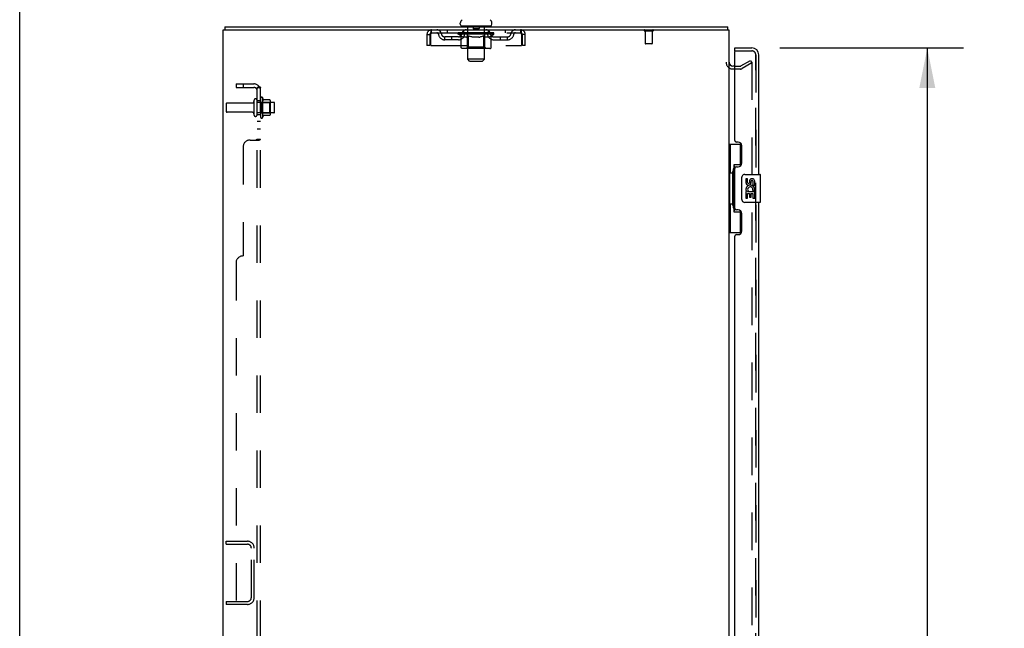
# Model space of a CAD drawing. Header units: inches. Extents: x 0 to 243, y 0 to 157.
# Tile 7 of 30: x 0 to 35, y 98 to 120. Entities that reach past the tile are written whole.
import ezdxf

# ---------------------------------------------------------------- set-up
doc = ezdxf.new("R2010")
doc.units = ezdxf.units.IN
doc.header["$LTSCALE"] = 13.357143
doc.header["$MEASUREMENT"] = 0
doc.linetypes.add('HIDDEN', pattern=[0.2, 0.1, -0.1])
doc.layers.get('0').update_dxf_attribs({"linetype": 'CONTINUOUS'})
for name, color, linetype in [('DEFAULT_2', 8, 'HIDDEN'), ('DIMENSIONS', 7, 'CONTINUOUS'), ('LEFTHAND_DOOR_ASSEMBLY', 7, 'CONTINUOUS'), ('RIGHTHAND_DOOR_ASSEMBLY', 7, 'CONTINUOUS'), ('SUBPANEL', 7, 'CONTINUOUS')]:
    doc.layers.add(name, color=color, linetype=linetype)
doc.styles.get("Standard").update_dxf_attribs({"font": 'arial.ttf'})
doc.dimstyles.new('DIMSTYLE_1', dxfattribs={"dimtxt": 1.071429, "dimasz": 1.428571, "dimexe": 0.09, "dimexo": 0.07, "dimgap": 0.0375, "dimtad": 0, "dimtih": 1, "dimtoh": 1, "dimzin": 4, "dimdsep": 46, "dimtxsty": 'Standard', "dimblk": '_FILLED', "dimblk1": '_FILLED', "dimblk2": '_FILLED', "dimcen": 0.09, "dimadec": 3, "dimazin": 1, "dimtfac": 1, "dimtdec": 3, "dimtofl": 0, "dimtmove": 0, "dimatfit": 3, "dimldrblk": '_FILLED', "dimfxl": 0, "dimtolj": 1, "dimtzin": 4, "dimarcsym": 0})

# ---------------------------------------------------------------- blocks, each defined once
blk = doc.blocks.new('_FILLED')
at = {"color": 0, "linetype": 'ByBlock'}
blk.add_solid([(0, 0), (-1, 0.2), (-1, -0.2)], dxfattribs=at)
blk = doc.blocks.new('*D9')
at = {"layer": 'DIMENSIONS', "color": 2, "linetype": 'Continuous'}
for p, q in [((27.057, 119.071), (33.59, 119.071)), ((32.304, 119.071), (32.304, 85.772)), ((32.304, 48.571), (32.304, 82.022)), ((27.057, 48.571), (33.59, 48.571))]:
    blk.add_line(p, q, dxfattribs=at)
at = {"layer": 'DIMENSIONS', "color": 2, "linetype": 'Continuous', "xscale": 1.4285714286, "yscale": 1.4285714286, "zscale": 1.4285714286}
for p, rotation in [((32.304, 119.071), 90), ((32.304, 48.571), 270)]:
    blk.add_blockref('_FILLED', p, dxfattribs=dict(at, rotation=rotation))
at = {"layer": 'DIMENSIONS', "color": 2, "linetype": 'Continuous', "insert": (32.304, 85.236), "char_height": 1.0714, "width": 5.48062, "attachment_point": 2, "line_spacing_factor": 0.9}
blk.add_mtext('70.50\\PDOORS', dxfattribs=at)

msp = doc.modelspace()

# ---------------------------------------------------------------- linework, layer by layer
at = {"color": 7, "linetype": 'Continuous'}
for p, q in [((0, 0), (0, 157.143)), ((15.683, 119.92), (15.683, 119.959)), ((16.808, 119.92), (16.808, 119.959)), ((7.297, 119.821), (7.297, 119.717)), ((7.297, 119.821), (25.193, 119.821)), ((15.745, 119.851), (15.745, 119.821)), ((16.745, 119.851), (15.745, 119.851)), ((16.745, 119.851), (16.745, 119.821)), ((25.193, 119.821), (25.193, 119.717)), ((25.449, 118.425), (25.388, 118.425))]:
    msp.add_line(p, q, dxfattribs=at)
at = {"color": 3, "linetype": 'Continuous'}
for p, q in [((7.245, 47.925), (7.245, 119.717)), ((7.245, 119.717), (25.245, 119.717)), ((25.245, 119.717), (25.245, 47.925))]:
    msp.add_line(p, q, dxfattribs=at)
at = {"color": 7, "linetype": 'Continuous'}
for points in [[(25.205, 119.781), (25.204, 119.787), (25.204, 119.792), (25.204, 119.797), (25.203, 119.801), (25.203, 119.805), (25.202, 119.808), (25.201, 119.811), (25.201, 119.814), (25.2, 119.817), (25.198, 119.818), (25.197, 119.82), (25.196, 119.82), (25.195, 119.821), (25.193, 119.821)], [(25.212, 119.717), (25.211, 119.722), (25.209, 119.727), (25.208, 119.733), (25.207, 119.739), (25.207, 119.745), (25.206, 119.751), (25.206, 119.757), (25.205, 119.763), (25.205, 119.769), (25.205, 119.781)]]:
    msp.add_lwpolyline(points, dxfattribs=at)
for centre, radius, start, end in [((15.827, 119.959), 0.144, 124.6624, 180), ((15.752, 119.92), 0.069, 180, 265), ((16.739, 119.92), 0.069, 275, 360), ((16.664, 119.959), 0.144, 360, 55.3376), ((25.388, 118.568), 0.142, 180, 270)]:
    msp.add_arc(centre, radius, start, end, dxfattribs=at)
at = {"layer": 'DEFAULT_2', "color": 8, "linetype": 'HIDDEN'}
for p, q in [((14.495, 119.55), (14.495, 119.155)), ((14.495, 119.55), (14.599, 119.55)), ((14.599, 119.55), (14.599, 119.155)), ((14.629, 119.155), (14.629, 119.55)), ((14.662, 119.613), (14.662, 119.717)), ((14.662, 119.613), (17.828, 119.613)), ((15.214, 119.717), (15.214, 119.613)), ((15.612, 119.566), (15.612, 119.613)), ((15.711, 119.497), (15.612, 119.566)), ((16.879, 119.566), (15.612, 119.566)), ((15.622, 119.606), (15.622, 119.613)), ((15.63, 119.603), (15.63, 119.606)), ((15.63, 119.603), (16.86, 119.603)), ((15.639, 119.603), (15.639, 119.606)), ((15.64, 119.603), (15.64, 119.606)), ((15.65, 119.606), (15.65, 119.613)), ((15.667, 119.603), (15.667, 119.606)), ((15.668, 119.603), (15.668, 119.606)), ((15.697, 119.606), (15.697, 119.613)), ((15.711, 119.603), (15.711, 119.606)), ((15.714, 119.603), (15.714, 119.606)), ((15.918, 119.606), (15.717, 119.606)), ((15.76, 119.606), (15.76, 119.613)), ((15.762, 119.603), (15.762, 119.606)), ((15.762, 119.603), (15.762, 119.606)), ((15.765, 119.603), (15.765, 119.606)), ((15.773, 119.603), (15.773, 119.606)), ((15.773, 119.603), (15.773, 119.606)), ((15.776, 119.603), (15.776, 119.606)), ((15.779, 119.603), (15.779, 119.607)), ((15.784, 119.603), (15.784, 119.606)), ((15.798, 119.603), (15.798, 119.606)), ((15.808, 119.613), (15.808, 119.717)), ((15.816, 119.603), (15.816, 119.606)), ((15.817, 119.603), (15.817, 119.609)), ((15.837, 119.603), (15.837, 119.606)), ((15.837, 119.603), (15.837, 119.606)), ((15.838, 119.606), (15.838, 119.613)), ((15.848, 119.603), (15.848, 119.606)), ((15.852, 119.603), (15.852, 119.606)), ((15.861, 119.603), (15.861, 119.606)), ((15.873, 119.603), (15.873, 119.61)), ((15.888, 119.603), (15.888, 119.606)), ((15.891, 119.603), (15.891, 119.606)), ((15.918, 119.603), (15.918, 119.606)), ((15.985, 119.606), (15.923, 119.606)), ((15.925, 119.851), (15.925, 119.821)), ((15.929, 119.606), (15.929, 119.613)), ((15.933, 119.095), (15.933, 119.563)), ((15.936, 119.603), (15.936, 119.606)), ((15.94, 119.603), (15.94, 119.606)), ((15.945, 118.67), (15.945, 119.821)), ((15.946, 119.603), (15.946, 119.611)), ((15.95, 119.603), (15.95, 119.606)), ((15.961, 119.603), (15.961, 119.606)), ((15.985, 119.603), (15.985, 119.606)), ((16.06, 119.606), (16.001, 119.606)), ((16.022, 119.603), (16.022, 119.606)), ((16.029, 119.606), (16.029, 119.613)), ((16.033, 119.603), (16.033, 119.606)), ((16.035, 119.603), (16.035, 119.612)), ((16.038, 119.603), (16.038, 119.606)), ((16.045, 119.603), (16.045, 119.606)), ((16.06, 119.603), (16.06, 119.606)), ((16.141, 119.606), (16.086, 119.606)), ((16.1, 119.603), (16.1, 119.606)), ((16.131, 119.606), (16.245, 119.613)), ((16.135, 119.606), (16.135, 119.613)), ((16.136, 119.613), (16.135, 119.613)), ((16.136, 119.606), (16.136, 119.613)), ((16.136, 119.603), (16.136, 119.606)), ((16.14, 119.841), (16.14, 119.761)), ((16.14, 119.603), (16.14, 119.607)), ((16.141, 119.603), (16.141, 119.606)), ((16.141, 119.603), (16.141, 119.606)), ((16.34, 119.751), (16.15, 119.751)), ((16.225, 119.606), (16.176, 119.606)), ((16.182, 119.603), (16.182, 119.606)), ((16.225, 119.603), (16.225, 119.606)), ((16.243, 119.606), (16.243, 119.606)), ((16.243, 119.603), (16.243, 119.606)), ((16.243, 119.603), (16.243, 119.606)), ((16.245, 119.606), (16.245, 119.613)), ((16.245, 119.613), (16.36, 119.606)), ((16.248, 119.603), (16.248, 119.606)), ((16.248, 119.603), (16.248, 119.606)), ((16.248, 119.606), (16.248, 119.606)), ((16.266, 119.603), (16.266, 119.606)), ((16.266, 119.606), (16.314, 119.606)), ((16.309, 119.603), (16.309, 119.606)), ((16.35, 119.841), (16.35, 119.761)), ((16.35, 119.603), (16.35, 119.606)), ((16.35, 119.603), (16.35, 119.606)), ((16.35, 119.606), (16.404, 119.606)), ((16.351, 119.603), (16.351, 119.607)), ((16.355, 119.606), (16.355, 119.613)), ((16.355, 119.606), (16.355, 119.613)), ((16.355, 119.613), (16.355, 119.613)), ((16.355, 119.603), (16.355, 119.606)), ((16.391, 119.603), (16.391, 119.606)), ((16.43, 119.603), (16.43, 119.606)), ((16.43, 119.606), (16.49, 119.606)), ((16.446, 119.603), (16.446, 119.606)), ((16.453, 119.603), (16.453, 119.606)), ((16.456, 119.603), (16.456, 119.612)), ((16.458, 119.603), (16.458, 119.606)), ((16.462, 119.606), (16.462, 119.613)), ((16.469, 119.603), (16.469, 119.606)), ((16.505, 119.603), (16.505, 119.606)), ((16.505, 119.606), (16.567, 119.606)), ((16.529, 119.603), (16.529, 119.606)), ((16.54, 119.603), (16.54, 119.606)), ((16.545, 118.67), (16.545, 119.821)), ((16.545, 119.603), (16.545, 119.611)), ((16.551, 119.603), (16.551, 119.606)), ((16.555, 119.603), (16.555, 119.606)), ((16.558, 119.095), (16.558, 119.563)), ((16.562, 119.606), (16.562, 119.613)), ((16.565, 119.851), (16.565, 119.821)), ((16.572, 119.603), (16.572, 119.606)), ((16.572, 119.606), (16.879, 119.606)), ((16.6, 119.603), (16.6, 119.606)), ((16.603, 119.603), (16.603, 119.606)), ((16.618, 119.603), (16.618, 119.61)), ((16.629, 119.603), (16.629, 119.606)), ((16.639, 119.603), (16.639, 119.606)), ((16.643, 119.603), (16.643, 119.606)), ((16.652, 119.606), (16.652, 119.613)), ((16.654, 119.603), (16.654, 119.606)), ((16.654, 119.603), (16.654, 119.606)), ((16.674, 119.603), (16.674, 119.609)), ((16.675, 119.603), (16.675, 119.606)), ((16.683, 119.613), (16.683, 119.717)), ((16.693, 119.603), (16.693, 119.606)), ((16.707, 119.603), (16.707, 119.606)), ((16.711, 119.603), (16.711, 119.607)), ((16.715, 119.603), (16.715, 119.606)), ((16.718, 119.603), (16.718, 119.606)), ((16.718, 119.603), (16.718, 119.606)), ((16.725, 119.603), (16.725, 119.606)), ((16.728, 119.603), (16.728, 119.606)), ((16.729, 119.603), (16.729, 119.606)), ((16.73, 119.606), (16.73, 119.613)), ((16.757, 119.61), (16.878, 119.611)), ((16.757, 119.606), (16.757, 119.61)), ((16.777, 119.603), (16.777, 119.606)), ((16.779, 119.603), (16.779, 119.606)), ((16.782, 119.498), (16.879, 119.566)), ((16.794, 119.606), (16.794, 119.613)), ((16.822, 119.603), (16.822, 119.606)), ((16.824, 119.603), (16.824, 119.606)), ((16.84, 119.606), (16.84, 119.613)), ((16.851, 119.603), (16.851, 119.606)), ((16.852, 119.603), (16.852, 119.606)), ((16.86, 119.603), (16.86, 119.606)), ((16.869, 119.606), (16.869, 119.613)), ((16.878, 119.606), (16.878, 119.611)), ((16.879, 119.566), (16.879, 119.606)), ((17.277, 119.717), (17.277, 119.613)), ((17.828, 119.717), (17.828, 119.613)), ((17.861, 119.55), (17.861, 119.155)), ((17.891, 119.155), (17.891, 119.55)), ((17.995, 119.55), (17.891, 119.55)), ((17.995, 119.155), (17.995, 119.55)), ((22.533, 119.674), (22.249, 119.674)), ((22.267, 119.674), (22.267, 119.227)), ((22.515, 119.674), (22.515, 119.227)), ((14.599, 119.155), (14.495, 119.155)), ((14.629, 119.155), (17.861, 119.155)), ((15.131, 119.362), (15.131, 119.466)), ((15.614, 119.466), (15.131, 119.466)), ((15.614, 119.362), (15.131, 119.362)), ((15.381, 119.362), (15.381, 119.466)), ((15.711, 119.092), (15.711, 119.497)), ((15.711, 119.497), (15.725, 119.487)), ((15.739, 119.479), (15.725, 119.487)), ((15.753, 119.471), (15.739, 119.479)), ((15.766, 119.465), (15.753, 119.472)), ((15.78, 119.459), (15.766, 119.465)), ((15.793, 119.455), (15.78, 119.459)), ((15.897, 119.455), (15.793, 119.455)), ((15.897, 119.455), (15.91, 119.459)), ((15.924, 119.465), (15.91, 119.459)), ((15.937, 119.472), (15.924, 119.465)), ((15.951, 119.479), (15.937, 119.472)), ((15.965, 119.488), (15.951, 119.479)), ((15.979, 119.497), (15.965, 119.488)), ((15.979, 119.092), (15.979, 119.497)), ((15.979, 119.497), (16.008, 119.488)), ((16.036, 119.479), (16.008, 119.488)), ((16.064, 119.471), (16.036, 119.479)), ((16.092, 119.465), (16.064, 119.472)), ((16.119, 119.459), (16.091, 119.465)), ((16.146, 119.455), (16.119, 119.459)), ((16.344, 119.455), (16.146, 119.455)), ((16.344, 119.455), (16.372, 119.459)), ((16.4, 119.465), (16.372, 119.459)), ((16.428, 119.472), (16.4, 119.465)), ((16.457, 119.48), (16.428, 119.472)), ((16.485, 119.488), (16.456, 119.479)), ((16.514, 119.498), (16.485, 119.488)), ((16.514, 119.092), (16.514, 119.498)), ((16.514, 119.498), (16.529, 119.488)), ((16.544, 119.479), (16.529, 119.488)), ((16.558, 119.471), (16.544, 119.479)), ((16.572, 119.465), (16.558, 119.472)), ((16.587, 119.459), (16.572, 119.465)), ((16.601, 119.455), (16.587, 119.459)), ((16.695, 119.455), (16.601, 119.455)), ((16.695, 119.455), (16.709, 119.459)), ((16.723, 119.465), (16.709, 119.459)), ((16.738, 119.472), (16.723, 119.465)), ((16.752, 119.48), (16.738, 119.472)), ((16.767, 119.489), (16.752, 119.479)), ((16.782, 119.498), (16.767, 119.488)), ((16.782, 119.092), (16.782, 119.498)), ((16.877, 119.466), (17.36, 119.466)), ((16.877, 119.362), (17.36, 119.362)), ((17.11, 119.362), (17.11, 119.466)), ((17.36, 119.362), (17.36, 119.466)), ((17.995, 119.155), (17.891, 119.155)), ((22.505, 119.217), (22.277, 119.217)), ((16.739, 119.055), (15.754, 119.055)), ((15.933, 119.095), (15.893, 119.055)), ((16.558, 119.095), (15.933, 119.095)), ((15.99, 119.059), (15.988, 119.062)), ((15.995, 119.056), (15.993, 119.057)), ((15.998, 119.055), (15.995, 119.056)), ((16, 119.055), (15.998, 119.055)), ((16.558, 119.095), (16.598, 119.055)), ((16.014, 118.601), (15.945, 118.67)), ((16.545, 118.67), (15.945, 118.67)), ((16.014, 118.601), (16.476, 118.601)), ((16.476, 118.601), (16.545, 118.67)), ((25.665, 118.429), (26.006, 118.626)), ((26.058, 118.536), (25.717, 118.339)), ((26.006, 118.626), (26.058, 118.536)), ((26.058, 118.555), (26.058, 49.087)), ((25.65, 118.321), (25.388, 118.321)), ((25.449, 118.425), (25.65, 118.425)), ((7.349, 117.081), (7.349, 116.811)), ((8.277, 117.111), (7.379, 117.111)), ((8.339, 117.204), (8.339, 116.689)), ((8.449, 116.689), (8.449, 117.204)), ((9.044, 117.134), (8.449, 117.134)), ((8.574, 117.28), (8.574, 116.612)), ((8.594, 117.13), (8.574, 117.15)), ((8.594, 117.13), (8.594, 116.763)), ((8.594, 117.13), (8.89, 117.13)), ((8.644, 117.302), (8.644, 116.59)), ((8.9, 117.224), (8.672, 117.224)), ((8.89, 117.13), (8.91, 117.15)), ((8.89, 117.13), (8.89, 116.763)), ((8.91, 117.202), (8.91, 116.69)), ((9.074, 116.789), (9.074, 117.104)), ((8.277, 116.781), (7.379, 116.781)), ((9.044, 116.759), (8.449, 116.759)), ((8.594, 116.763), (8.574, 116.743)), ((8.594, 116.763), (8.89, 116.763)), ((8.89, 116.763), (8.91, 116.743)), ((8.9, 116.669), (8.672, 116.669)), ((7.349, 101.405), (7.349, 101.509)), ((7.349, 101.509), (8.103, 101.509)), ((7.349, 101.405), (8.103, 101.405)), ((8.245, 99.505), (8.245, 101.262)), ((8.349, 99.505), (8.349, 101.262)), ((7.349, 99.363), (7.349, 99.259)), ((7.349, 99.363), (8.103, 99.363)), ((8.103, 99.259), (7.349, 99.259))]:
    msp.add_line(p, q, dxfattribs=at)
for points in [[(14.629, 119.55), (14.632, 119.569), (14.634, 119.587), (14.636, 119.605), (14.639, 119.622), (14.641, 119.639), (14.644, 119.654), (14.646, 119.668), (14.648, 119.681), (14.651, 119.691), (14.653, 119.7), (14.655, 119.708), (14.658, 119.713), (14.66, 119.716), (14.662, 119.717)], [(14.629, 119.55), (14.632, 119.557), (14.634, 119.564), (14.636, 119.571), (14.639, 119.577), (14.641, 119.584), (14.644, 119.589), (14.646, 119.595), (14.648, 119.599), (14.651, 119.603), (14.653, 119.607), (14.655, 119.609), (14.658, 119.611), (14.66, 119.613), (14.662, 119.613)], [(17.828, 119.717), (17.831, 119.716), (17.833, 119.713), (17.835, 119.708), (17.838, 119.7), (17.84, 119.691), (17.843, 119.681), (17.845, 119.668), (17.847, 119.654), (17.85, 119.639), (17.852, 119.622), (17.854, 119.605), (17.857, 119.587), (17.859, 119.569), (17.861, 119.55)], [(17.828, 119.613), (17.831, 119.613), (17.833, 119.611), (17.835, 119.609), (17.838, 119.607), (17.84, 119.603), (17.843, 119.599), (17.845, 119.595), (17.847, 119.589), (17.85, 119.584), (17.852, 119.577), (17.854, 119.571), (17.857, 119.564), (17.859, 119.557), (17.861, 119.55)], [(15.754, 119.055), (15.749, 119.055), (15.744, 119.056), (15.739, 119.057), (15.734, 119.059), (15.729, 119.062), (15.725, 119.065), (15.721, 119.068), (15.718, 119.072), (15.715, 119.077), (15.713, 119.081), (15.712, 119.086), (15.711, 119.092)], [(15.98, 119.081), (15.979, 119.086), (15.979, 119.092)], [(15.981, 119.077), (15.98, 119.081), (15.979, 119.086), (15.979, 119.092)], [(15.993, 119.057), (15.99, 119.059), (15.988, 119.062), (15.986, 119.065), (15.984, 119.068), (15.982, 119.072), (15.981, 119.077)], [(15.986, 119.065), (15.984, 119.068), (15.982, 119.072)], [(16.493, 119.055), (16.495, 119.055), (16.498, 119.056), (16.5, 119.057), (16.503, 119.059), (16.505, 119.062), (16.507, 119.065), (16.509, 119.068), (16.511, 119.072), (16.512, 119.077), (16.513, 119.081), (16.514, 119.086), (16.514, 119.092)], [(16.739, 119.055), (16.744, 119.055), (16.749, 119.056), (16.754, 119.057), (16.759, 119.059), (16.764, 119.062), (16.768, 119.065), (16.772, 119.068), (16.775, 119.072), (16.778, 119.077), (16.78, 119.081), (16.781, 119.086), (16.782, 119.092)], [(26.041, 118.575), (26.04, 118.575), (26.038, 118.575), (26.037, 118.575), (26.035, 118.574), (26.033, 118.573)], [(26.044, 118.575), (26.042, 118.575), (26.041, 118.575)], [(26.044, 118.575), (26.046, 118.574), (26.048, 118.574), (26.05, 118.572), (26.051, 118.571), (26.053, 118.57), (26.054, 118.568), (26.055, 118.566), (26.056, 118.564), (26.057, 118.562), (26.057, 118.56), (26.058, 118.558), (26.058, 118.555)]]:
    msp.add_lwpolyline(points, dxfattribs=at)
for centre, radius, start, end in [((14.662, 119.55), 0.167, 90, 180), ((14.662, 119.55), 0.063, 90, 180), ((14.842, 119.55), 0.167, 8.0716, 90), ((14.842, 119.551), 0.0625, 7.9863, 90), ((15.131, 119.591), 0.229, 187.9863, 270), ((15.131, 119.591), 0.125, 188.0716, 270), ((15.614, 119.591), 0.125, 270, 351.9284), ((15.614, 119.591), 0.229, 270, 352.0137), ((15.903, 119.55), 0.167, 90, 171.9284), ((15.752, 119.92), 0.069, 265, 270), ((15.902, 119.551), 0.0625, 90, 172.0137), ((15.893, 119.563), 0.0398, 0, 90), ((15.915, 119.821), 0.03, 0, 90), ((16.13, 119.841), 0.01, 0, 90), ((16.15, 119.761), 0.01, 180, 270), ((16.34, 119.761), 0.01, 270, 360), ((16.36, 119.841), 0.01, 90, 180), ((16.575, 119.821), 0.03, 90, 180), ((16.598, 119.563), 0.0398, 90, 180), ((16.588, 119.55), 0.167, 8.0716, 90), ((16.588, 119.551), 0.0625, 7.9863, 90), ((16.877, 119.591), 0.229, 187.9863, 270), ((16.739, 119.92), 0.069, 270, 275), ((16.877, 119.591), 0.125, 188.0716, 270), ((17.36, 119.591), 0.125, 270, 351.9284), ((17.36, 119.591), 0.229, 270, 352.0137), ((17.649, 119.55), 0.167, 90, 171.9284), ((17.649, 119.551), 0.0625, 90, 172.0137), ((17.828, 119.55), 0.167, 0, 90), ((17.828, 119.55), 0.063, 0, 90), ((22.249, 119.696), 0.0215, 90, 270), ((22.533, 119.696), 0.0215, 270, 90), ((22.277, 119.227), 0.01, 180, 270), ((22.505, 119.227), 0.01, 270, 360), ((25.388, 118.568), 0.246, 180, 270), ((25.65, 118.455), 0.03, 270, 300), ((25.65, 118.455), 0.134, 270, 300), ((7.379, 117.081), 0.03, 90, 180), ((8.277, 117.174), 0.0625, 270, 360), ((8.394, 117.204), 0.055, 0, 180), ((8.613, 117.28), 0.0384, 34.4497, 180), ((8.044, 116.946), 0.698, 23.9679, 30.6631), ((8.691, 117.234), 0.01, 203.9679, 270), ((8.9, 117.214), 0.01, 5.1938, 90), ((8.769, 117.202), 0.141, 0, 5.2081), ((9.044, 117.104), 0.03, 0, 90), ((7.379, 116.811), 0.03, 180, 270), ((8.277, 116.719), 0.0625, 0, 90), ((9.044, 116.789), 0.03, 270, 360), ((8.394, 116.689), 0.055, 180, 360), ((8.613, 116.612), 0.0384, 180, 325.5503), ((8.044, 116.946), 0.698, 329.3369, 336.0321), ((8.691, 116.659), 0.01, 90, 156.0321), ((8.9, 116.679), 0.01, 270, 354.8062), ((8.769, 116.69), 0.141, 354.7919, 360), ((8.103, 101.262), 0.246, 0, 90), ((8.103, 101.262), 0.142, 0, 90), ((8.103, 99.505), 0.246, 270, 360), ((8.103, 99.505), 0.142, 270, 360)]:
    msp.add_arc(centre, radius, start, end, dxfattribs=at)
for centre, major_axis, ratio, start_param, end_param in [((16.245, 119.613), (0.633, 0.007), 0.05963, 2.96643, 3.140963), ((15.592, 119.601), (0.198, 0), 0.060556, 0.430652, 1.470503), ((16.245, 119.613), (0.633, 0), 0.060556, -3.141593, -2.96706), ((15.592, 119.594), (0.198, 0.002), 0.05963, 1.376596, 1.469874), ((16.245, 119.613), (0.633, 0.013), 0.05688, 2.791345, 2.965878), ((15.636, 119.601), (0.198, -0.002), 0.05963, 0.605815, 1.645666), ((15.568, 119.601), (0.198, 0.002), 0.05963, 0.25549, 1.295341), ((16.245, 119.613), (0.633, -0.007), 0.05963, -2.96643, -2.791898), ((15.636, 119.594), (0.198, 0), 0.060556, 1.551758, 1.645036), ((15.568, 119.594), (0.198, 0.004), 0.05688, 1.20151, 1.294789), ((15.638, 119.597), (0.164, 0.002), 0.05963, 1.065228, 1.614276), ((15.618, 119.597), (0.164, 0.003), 0.05688, 0.890143, 1.43919), ((15.676, 119.597), (0.164, 0), 0.060556, 1.240391, 1.789438), ((16.245, 119.613), (0.633, 0.019), 0.052395, 2.616403, 2.790936), ((15.699, 119.601), (0.198, -0.004), 0.05688, 0.7809, 1.820751), ((15.564, 119.601), (0.198, 0.004), 0.05688, 0.080405, 1.120256), ((16.245, 119.613), (0.633, -0.013), 0.05688, -2.791345, -2.616812), ((15.699, 119.594), (0.198, -0.002), 0.05963, 1.72692, 1.820198), ((15.564, 119.594), (0.198, 0.006), 0.052395, 1.026568, 1.119847), ((15.617, 119.597), (0.164, 0.005), 0.052395, 0.715201, 1.264248), ((15.731, 119.597), (0.164, -0.002), 0.05963, 1.415553, 1.9646), ((16.245, 119.613), (0.633, 0.025), 0.046319, 2.441654, 2.616187), ((15.778, 119.601), (0.198, -0.006), 0.052395, 0.955842, 1.995693), ((15.581, 119.601), (0.198, 0.006), 0.052395, -0.094537, 0.945314), ((16.245, 119.613), (0.633, -0.019), 0.052395, -2.616403, -2.44187), ((15.778, 119.594), (0.198, -0.004), 0.05688, 1.902006, 1.995284), ((15.581, 119.594), (0.198, 0.008), 0.046319, 0.851819, 0.945098), ((15.636, 119.597), (0.164, 0.006), 0.046319, 0.540452, 1.089499), ((15.802, 119.597), (0.164, -0.003), 0.05688, 1.590638, 2.139686), ((16.245, 119.613), (0.633, 0.029), 0.038841, 2.267123, 2.441656), ((15.872, 119.601), (0.198, -0.008), 0.046319, 1.130591, 2.170442), ((15.618, 119.601), (0.198, 0.008), 0.046319, -0.269286, 0.770565), ((16.245, 119.613), (0.633, -0.025), 0.046319, -2.441654, -2.267121), ((15.872, 119.594), (0.198, -0.006), 0.052395, 2.076947, 2.170226), ((15.618, 119.594), (0.198, 0.009), 0.038841, 0.677289, 0.770567), ((15.673, 119.597), (0.164, 0.008), 0.038841, 0.365921, 0.914969), ((15.887, 119.597), (0.164, -0.005), 0.052395, 1.76558, 2.314627), ((15.977, 119.601), (0.198, -0.009), 0.038841, 1.305122, 2.344973), ((16.245, 119.613), (0.633, 0.033), 0.030195, 2.09281, 2.267343), ((15.675, 119.601), (0.198, 0.009), 0.038841, -0.443817, 0.596034), ((16.245, 119.613), (0.633, -0.029), 0.038841, -2.267123, -2.092591), ((15.977, 119.594), (0.198, -0.008), 0.046319, 2.251696, 2.344975), ((15.675, 119.594), (0.198, 0.01), 0.030195, 0.502975, 0.596254), ((15.727, 119.597), (0.164, 0.009), 0.030195, 0.191608, 0.740655), ((15.983, 119.597), (0.164, -0.006), 0.046319, 1.940329, 2.489376), ((15.748, 119.601), (0.198, 0.01), 0.030195, -0.61813, 0.421721), ((16.09, 119.601), (0.198, -0.01), 0.030195, 1.479435, 2.519286), ((16.245, 119.613), (0.633, 0.036), 0.020645, 1.918687, 2.09322), ((16.245, 119.613), (0.633, -0.033), 0.030195, -2.09281, -1.918277), ((16.09, 119.594), (0.198, -0.009), 0.038841, 2.426227, 2.519505), ((15.748, 119.594), (0.198, 0.011), 0.020645, 0.328852, 0.422131), ((15.797, 119.597), (0.164, 0.009), 0.020645, 0.017485, 0.566532), ((16.086, 119.597), (0.164, -0.008), 0.038841, 2.11486, 2.663907), ((15.837, 119.601), (0.198, 0.011), 0.020645, -0.792253, 0.247598), ((16.207, 119.601), (0.198, -0.011), 0.020645, 1.653558, 2.693409), ((16.245, 119.613), (0.633, 0.038), 0.010478, 1.744704, 1.919237), ((16.245, 119.613), (0.633, -0.036), 0.020645, -1.918687, -1.744154), ((16.207, 119.594), (0.198, -0.01), 0.030195, 2.60054, 2.693819), ((15.837, 119.594), (0.198, 0.012), 0.010478, 0.154869, 0.248148), ((15.881, 119.597), (0.164, 0.01), 0.010478, 6.126688, 6.675735), ((16.194, 119.597), (0.164, -0.009), 0.030195, 2.289173, 2.83822), ((15.938, 119.601), (0.198, 0.012), 0.010478, -0.966236, -0.000846), ((16.326, 119.601), (0.198, -0.012), 0.010478, 1.827541, 2.867392), ((16.245, 119.613), (0.633, -0.038), 0.010478, -1.744704, -1.570171), ((16.326, 119.594), (0.198, -0.011), 0.020645, 2.774664, 2.867942), ((16.304, 119.597), (0.164, -0.009), 0.020645, 2.463296, 3.012344), ((16.165, 119.601), (0.198, 0.012), 0.010478, 0.274201, 1.314052), ((16.079, 119.597), (0.164, 0.01), 0.010478, -0.000483, 0.504314), ((16.048, 119.594), (0.198, 0.012), 0.010478, 0.099668, 0.192946), ((16.245, 119.613), (0.633, 0.038), 0.010478, -1.571421, -1.396888), ((16.443, 119.594), (0.198, -0.012), 0.010478, 2.948646, 3.041925), ((16.412, 119.597), (0.164, -0.01), 0.010478, 2.637279, 3.142076), ((16.284, 119.601), (0.198, 0.011), 0.020645, 0.448184, 1.488034), ((16.187, 119.597), (0.164, 0.009), 0.020645, 0.129249, 0.678296), ((16.165, 119.594), (0.198, 0.011), 0.020645, 0.273651, 0.366929), ((16.553, 119.601), (0.198, -0.012), 0.010478, -3.140747, -2.175357), ((16.245, 119.613), (0.633, 0.036), 0.020645, -1.397439, -1.222906), ((16.245, 119.613), (0.633, -0.038), 0.010478, 1.222355, 1.396888), ((16.401, 119.601), (0.198, 0.01), 0.030195, 0.622307, 1.662158), ((16.296, 119.597), (0.164, 0.009), 0.030195, 0.303372, 0.852419), ((16.61, 119.597), (0.164, -0.01), 0.010478, 2.749043, 3.29809), ((16.654, 119.601), (0.198, -0.011), 0.020645, 2.893995, 3.933846), ((16.284, 119.594), (0.198, 0.01), 0.030195, 0.447774, 0.541052), ((16.654, 119.594), (0.198, -0.012), 0.010478, 2.893445, 2.986723), ((16.245, 119.613), (0.633, 0.033), 0.030195, -1.223315, -1.048783), ((16.245, 119.613), (0.633, -0.036), 0.020645, 1.048373, 1.222906), ((16.514, 119.601), (0.198, 0.009), 0.038841, 0.79662, 1.836471), ((16.405, 119.597), (0.164, 0.008), 0.038841, 0.477686, 1.026733), ((16.694, 119.597), (0.164, -0.009), 0.020645, 2.57506, 3.124108), ((16.743, 119.601), (0.198, -0.01), 0.030195, 2.719872, 3.759723), ((16.619, 119.601), (0.198, 0.008), 0.046319, 0.971151, 2.011002), ((16.401, 119.594), (0.198, 0.009), 0.038841, 0.622087, 0.715366), ((16.743, 119.594), (0.198, -0.011), 0.020645, 2.719462, 2.812741), ((16.245, 119.613), (0.633, 0.029), 0.038841, -1.049002, -0.874469), ((16.245, 119.613), (0.633, -0.033), 0.030195, 0.87425, 1.048783), ((16.508, 119.597), (0.164, 0.006), 0.046319, 0.652216, 1.201263), ((16.712, 119.601), (0.198, 0.006), 0.052395, 1.1459, 2.185751), ((16.764, 119.597), (0.164, -0.009), 0.030195, 2.400937, 2.949985), ((16.816, 119.601), (0.198, -0.009), 0.038841, 2.545558, 3.585409), ((16.604, 119.597), (0.164, 0.005), 0.052395, 0.826965, 1.376012), ((16.514, 119.594), (0.198, 0.008), 0.046319, 0.796618, 0.889896), ((16.816, 119.594), (0.198, -0.01), 0.030195, 2.545339, 2.638617), ((16.792, 119.601), (0.198, 0.004), 0.05688, 1.320842, 2.360692), ((16.245, 119.613), (0.633, 0.025), 0.046319, -0.874471, -0.699939), ((16.245, 119.613), (0.633, -0.029), 0.038841, 0.699936, 0.874469), ((16.872, 119.601), (0.198, -0.008), 0.046319, 2.371028, 3.410879), ((16.818, 119.597), (0.164, -0.008), 0.038841, 2.226624, 2.775671), ((16.854, 119.601), (0.198, 0.002), 0.05963, 1.495927, 2.535778), ((16.688, 119.597), (0.164, 0.003), 0.05688, 1.001907, 1.550954), ((16.91, 119.601), (0.198, -0.006), 0.052395, 2.196279, 3.23613), ((16.855, 119.597), (0.164, -0.006), 0.046319, 2.052093, 2.601141), ((16.619, 119.594), (0.198, 0.006), 0.052395, 0.971367, 1.064645), ((16.898, 119.601), (0.198, 0), 0.060556, 2.364024, 2.71094), ((16.872, 119.594), (0.198, -0.009), 0.038841, 2.371026, 2.464304), ((16.927, 119.601), (0.198, -0.004), 0.05688, 2.021337, 3.061188), ((16.245, 119.613), (0.633, 0.019), 0.052395, -0.699723, -0.52519), ((16.245, 119.613), (0.633, -0.025), 0.046319, 0.525406, 0.699939), ((16.923, 119.601), (0.198, -0.002), 0.05963, 1.846251, 2.886102), ((16.759, 119.597), (0.164, 0.002), 0.05963, 1.176993, 1.72604), ((16.874, 119.597), (0.164, -0.005), 0.052395, 1.877344, 2.426392), ((16.815, 119.597), (0.164, 0), 0.060556, 1.352155, 1.901202), ((16.873, 119.597), (0.164, -0.003), 0.05688, 1.702402, 2.25145), ((16.853, 119.597), (0.164, -0.002), 0.05963, 1.527317, 2.076364), ((16.712, 119.594), (0.198, 0.004), 0.05688, 1.146309, 1.239587), ((16.91, 119.594), (0.198, -0.008), 0.046319, 2.196495, 2.289773), ((16.245, 119.613), (0.633, 0.013), 0.05688, -0.524781, -0.350248), ((16.245, 119.613), (0.633, -0.019), 0.052395, 0.350657, 0.52519), ((16.898, 119.594), (0.198, -0.002), 0.05963, 1.764997, 1.971333), ((16.792, 119.594), (0.198, 0.002), 0.05963, 1.321394, 1.414673), ((16.927, 119.594), (0.198, -0.006), 0.052395, 2.021746, 2.115024), ((16.245, 119.613), (0.633, 0.007), 0.05963, -0.349695, -0.175162), ((16.245, 119.613), (0.633, -0.013), 0.05688, 0.175715, 0.350248), ((16.854, 119.594), (0.198, 0), 0.060556, 1.496556, 1.589835), ((16.923, 119.594), (0.198, -0.004), 0.05688, 1.846804, 1.940083), ((16.245, 119.613), (0.633, -0.007), 0.05963, 6.27665, 6.458348), ((16.245, 119.613), (0.633, 0), 0.060556, -0.174533, -0.058352)]:
    msp.add_ellipse(centre, major_axis=major_axis, ratio=ratio, start_param=start_param, end_param=end_param, dxfattribs=at)
at = {"layer": 'LEFTHAND_DOOR_ASSEMBLY', "color": 7, "linetype": 'Continuous'}
for p, q in [((25.449, 118.967), (25.449, 119.071)), ((25.469, 118.967), (25.449, 118.967)), ((25.245, 115.646), (25.686, 115.646)), ((25.284, 115.646), (25.284, 114.621)), ((25.649, 115.646), (25.649, 114.866)), ((25.263, 114.621), (25.263, 113.521)), ((25.263, 114.621), (25.385, 114.621)), ((25.385, 114.651), (25.385, 114.672)), ((25.385, 113.521), (25.385, 114.621)), ((25.422, 114.911), (25.422, 113.231)), ((25.649, 114.911), (25.422, 114.911)), ((25.708, 113.671), (25.708, 114.471)), ((25.808, 114.571), (26.348, 114.571)), ((25.846, 114.417), (25.846, 114.281)), ((25.909, 114.417), (25.846, 114.417)), ((25.909, 114.281), (25.909, 114.417)), ((25.974, 114.343), (25.974, 114.274)), ((26.035, 114.281), (26.035, 114.322)), ((26.098, 114.323), (26.098, 114.186)), ((26.16, 114.186), (26.16, 114.323)), ((26.363, 113.586), (26.363, 114.556)), ((25.846, 113.956), (25.846, 113.725)), ((25.864, 113.956), (25.846, 113.956)), ((25.899, 113.956), (25.926, 113.975)), ((25.899, 113.956), (26.16, 113.956)), ((26.09, 113.992), (26.147, 113.967)), ((26.098, 114.186), (26.16, 114.186)), ((26.16, 113.725), (26.16, 113.956)), ((26.348, 113.571), (25.808, 113.571)), ((25.846, 113.725), (25.909, 113.725)), ((25.909, 113.725), (25.909, 113.893)), ((25.909, 113.893), (25.974, 113.893)), ((25.974, 113.893), (25.974, 113.757)), ((25.974, 113.757), (26.035, 113.757)), ((26.035, 113.757), (26.035, 113.893)), ((26.035, 113.893), (26.098, 113.893)), ((26.098, 113.893), (26.098, 113.725)), ((26.098, 113.725), (26.16, 113.725)), ((25.263, 113.521), (25.385, 113.521)), ((25.284, 113.521), (25.284, 112.496)), ((25.385, 113.47), (25.385, 113.491)), ((25.422, 113.231), (25.649, 113.231)), ((25.649, 113.276), (25.649, 112.496)), ((25.245, 112.496), (25.686, 112.496))]:
    msp.add_line(p, q, dxfattribs=at)
at = {"layer": 'LEFTHAND_DOOR_ASSEMBLY', "color": 3, "linetype": 'Continuous'}
for p, q in [((25.449, 119.071), (26.057, 119.071)), ((25.449, 115.779), (25.449, 118.947)), ((26.303, 114.571), (26.303, 118.825)), ((25.569, 115.719), (25.509, 115.719)), ((25.699, 114.969), (25.699, 115.589)), ((25.449, 113.364), (25.449, 114.779)), ((25.509, 114.839), (25.569, 114.839)), ((26.303, 84.321), (26.303, 113.571)), ((25.569, 113.304), (25.509, 113.304)), ((25.699, 112.554), (25.699, 113.174)), ((25.449, 85.529), (25.449, 112.364)), ((25.509, 112.424), (25.569, 112.424))]:
    msp.add_line(p, q, dxfattribs=at)
at = {"layer": 'LEFTHAND_DOOR_ASSEMBLY', "color": 8, "linetype": 'HIDDEN'}
for p, q in [((25.469, 118.967), (26.057, 118.967)), ((26.199, 48.818), (26.199, 118.825))]:
    msp.add_line(p, q, dxfattribs=at)
at = {"layer": 'LEFTHAND_DOOR_ASSEMBLY', "color": 7, "linetype": 'Continuous'}
for points in [[(25.422, 114.887), (25.423, 114.884), (25.423, 114.88), (25.424, 114.876), (25.425, 114.872), (25.427, 114.867), (25.429, 114.862), (25.431, 114.857), (25.434, 114.851), (25.438, 114.844), (25.442, 114.837), (25.446, 114.83), (25.451, 114.822), (25.456, 114.814), (25.458, 114.81)], [(25.708, 114.471), (25.709, 114.477), (25.709, 114.484), (25.71, 114.49), (25.711, 114.496), (25.713, 114.502), (25.715, 114.507)], [(25.715, 113.635), (25.713, 113.641), (25.711, 113.646), (25.71, 113.652), (25.709, 113.659), (25.709, 113.665), (25.708, 113.671)], [(25.458, 113.332), (25.456, 113.328), (25.451, 113.32), (25.446, 113.312), (25.442, 113.305), (25.438, 113.298), (25.434, 113.292), (25.431, 113.286), (25.429, 113.28), (25.427, 113.275), (25.425, 113.27), (25.424, 113.266), (25.423, 113.262), (25.423, 113.258), (25.422, 113.255)]]:
    msp.add_lwpolyline(points, dxfattribs=at)
at = {"layer": 'LEFTHAND_DOOR_ASSEMBLY', "color": 3, "linetype": 'Continuous'}
for centre, radius, start, end in [((25.469, 118.947), 0.02, 90, 180), ((26.057, 118.825), 0.246, 0, 90), ((25.509, 115.779), 0.06, 180, 270), ((25.569, 115.589), 0.13, 0, 90), ((25.569, 114.969), 0.13, 270, 360), ((25.509, 114.779), 0.06, 90, 180), ((25.509, 113.364), 0.06, 180, 270), ((25.569, 113.174), 0.13, 0, 90), ((25.569, 112.554), 0.13, 270, 360), ((25.509, 112.364), 0.06, 90, 180)]:
    msp.add_arc(centre, radius, start, end, dxfattribs=at)
at = {"layer": 'LEFTHAND_DOOR_ASSEMBLY', "color": 8, "linetype": 'HIDDEN'}
msp.add_arc((26.057, 118.825), 0.142, 0, 90, dxfattribs=at)
at = {"layer": 'LEFTHAND_DOOR_ASSEMBLY', "color": 7, "linetype": 'Continuous'}
for centre, radius, start, end in [((25.808, 114.471), 0.1, 90, 158.7946), ((25.94, 114.281), 0.0943, 180, 360), ((25.94, 114.281), 0.0314, 180, 261.2295), ((25.94, 114.285), 0.0362, 263.4285, 341.7628), ((26.066, 114.323), 0.0943, 68.6999, 167.4338), ((26.066, 114.323), 0.0314, 0, 180.0485), ((26.066, 114.323), 0.0943, 0, 68.6704), ((26.348, 114.556), 0.015, 0, 90), ((26, 114.029), 0.154, 161.4199, 206.1963), ((26.003, 114.029), 0.157, 336.5966, 161.8791), ((26.003, 114.029), 0.157, 205.737, 207.8532), ((26.003, 114.029), 0.0943, 336.5966, 215.1122), ((25.808, 113.671), 0.1, 201.205, 270), ((26.348, 113.586), 0.015, 270, 360)]:
    msp.add_arc(centre, radius, start, end, dxfattribs=at)
for centre, start_param, end_param in [((25.49, 114.662), 0.699287, 1.51401), ((25.49, 114.662), -4.655602, -3.84088), ((25.49, 113.481), 0.699287, 1.51401), ((25.49, 113.481), -4.655602, -3.84088)]:
    msp.add_ellipse(centre, major_axis=(0, 0.18), ratio=0.579493, start_param=start_param, end_param=end_param, dxfattribs=at)
at = {"layer": 'RIGHTHAND_DOOR_ASSEMBLY', "color": 8, "linetype": 'HIDDEN'}
for p, q in [((25.469, 118.967), (26.057, 118.967)), ((26.199, 118.825), (26.199, 48.818))]:
    msp.add_line(p, q, dxfattribs=at)
msp.add_arc((26.057, 118.825), 0.142, 0, 90, dxfattribs=at)
at = {"layer": 'SUBPANEL', "color": 8, "linetype": 'HIDDEN'}
for p, q in [((7.699, 117.79), (7.699, 117.665)), ((7.699, 117.79), (8.337, 117.79)), ((7.949, 117.79), (7.949, 117.665)), ((7.699, 117.665), (8.337, 117.665)), ((8.52, 117.703), (8.424, 117.624)), ((8.449, 49.977), (8.449, 117.665)), ((8.449, 117.665), (8.574, 117.665)), ((8.574, 49.977), (8.574, 117.665)), ((8.449, 117.196), (8.574, 117.196)), ((8.449, 116.696), (8.574, 116.696)), ((8.449, 116.468), (8.574, 116.468)), ((8.449, 116.187), (8.574, 116.187)), ((8.199, 115.79), (8.52, 115.79)), ((8.449, 115.825), (8.574, 115.825)), ((7.949, 115.54), (7.949, 111.665)), ((7.699, 111.415), (7.699, 56.227))]:
    msp.add_line(p, q, dxfattribs=at)
for points in [[(8.424, 117.624), (8.424, 117.625), (8.423, 117.625), (8.423, 117.626), (8.424, 117.627), (8.424, 117.628), (8.425, 117.629), (8.426, 117.631), (8.427, 117.632), (8.428, 117.634), (8.43, 117.636), (8.431, 117.637)], [(8.431, 117.637), (8.435, 117.641), (8.437, 117.643), (8.439, 117.645), (8.441, 117.648), (8.443, 117.65), (8.444, 117.652), (8.446, 117.655), (8.447, 117.657), (8.448, 117.659), (8.449, 117.661), (8.449, 117.663), (8.449, 117.665)], [(8.445, 117.642), (8.445, 117.642), (8.446, 117.642), (8.446, 117.642), (8.446, 117.642), (8.447, 117.643), (8.447, 117.643), (8.448, 117.643), (8.448, 117.644), (8.449, 117.644), (8.449, 117.644), (8.45, 117.645), (8.451, 117.645), (8.451, 117.645), (8.452, 117.646), (8.452, 117.646), (8.453, 117.646), (8.454, 117.647), (8.455, 117.647), (8.455, 117.647), (8.456, 117.648), (8.457, 117.648), (8.457, 117.648), (8.458, 117.649), (8.459, 117.649), (8.46, 117.65), (8.461, 117.65), (8.461, 117.65), (8.462, 117.651), (8.463, 117.651), (8.464, 117.651), (8.465, 117.652), (8.466, 117.652), (8.466, 117.653), (8.467, 117.653), (8.468, 117.653), (8.469, 117.654), (8.47, 117.654), (8.471, 117.654), (8.472, 117.655), (8.473, 117.655), (8.474, 117.656), (8.475, 117.656), (8.476, 117.656), (8.477, 117.657), (8.478, 117.657), (8.479, 117.657), (8.481, 117.658), (8.482, 117.658), (8.483, 117.659), (8.484, 117.659), (8.485, 117.659), (8.486, 117.66), (8.487, 117.66), (8.488, 117.66), (8.49, 117.661), (8.491, 117.661), (8.492, 117.661), (8.493, 117.662), (8.494, 117.662), (8.495, 117.662), (8.496, 117.662), (8.497, 117.663), (8.498, 117.663), (8.499, 117.663), (8.5, 117.663), (8.501, 117.663), (8.502, 117.664), (8.503, 117.664), (8.504, 117.664), (8.504, 117.664), (8.505, 117.664), (8.506, 117.664), (8.507, 117.665), (8.508, 117.665), (8.508, 117.665), (8.509, 117.665), (8.509, 117.665)], [(8.449, 117.645), (8.449, 117.644), (8.448, 117.644), (8.448, 117.643), (8.447, 117.643), (8.447, 117.643), (8.446, 117.643), (8.446, 117.642), (8.446, 117.642), (8.446, 117.642), (8.445, 117.642), (8.445, 117.642)], [(8.509, 117.665), (8.509, 117.665), (8.509, 117.665), (8.509, 117.665), (8.509, 117.665), (8.509, 117.665), (8.508, 117.665), (8.508, 117.665), (8.508, 117.665), (8.507, 117.665), (8.506, 117.665), (8.506, 117.665)], [(8.52, 117.703), (8.522, 117.701), (8.525, 117.699), (8.528, 117.697), (8.531, 117.695), (8.534, 117.693), (8.538, 117.691), (8.541, 117.69), (8.545, 117.688)], [(8.545, 117.688), (8.552, 117.685), (8.555, 117.683), (8.558, 117.682), (8.561, 117.68), (8.564, 117.679), (8.567, 117.677), (8.569, 117.675), (8.571, 117.673), (8.572, 117.671), (8.573, 117.67), (8.574, 117.668), (8.574, 117.666), (8.574, 117.665)], [(8.424, 115.79), (8.424, 115.792), (8.423, 115.793), (8.423, 115.795), (8.424, 115.797), (8.424, 115.798), (8.425, 115.8), (8.426, 115.801), (8.427, 115.803), (8.428, 115.804), (8.43, 115.806), (8.431, 115.807), (8.433, 115.808)], [(8.424, 115.79), (8.424, 115.792), (8.423, 115.793), (8.423, 115.795)], [(8.424, 115.797), (8.424, 115.798), (8.425, 115.8), (8.426, 115.801), (8.427, 115.803)], [(8.428, 115.804), (8.43, 115.806), (8.431, 115.807), (8.433, 115.808), (8.435, 115.81)], [(8.435, 115.81), (8.439, 115.812), (8.441, 115.814), (8.443, 115.815), (8.444, 115.816), (8.446, 115.818), (8.447, 115.819)], [(8.443, 115.815), (8.444, 115.816), (8.446, 115.818), (8.447, 115.819), (8.448, 115.821), (8.449, 115.822), (8.449, 115.824), (8.449, 115.825)], [(8.448, 115.821), (8.449, 115.822), (8.449, 115.824), (8.449, 115.825)], [(8.52, 115.79), (8.522, 115.791), (8.525, 115.793), (8.528, 115.795), (8.531, 115.796), (8.534, 115.798), (8.538, 115.799), (8.541, 115.801), (8.548, 115.804)], [(8.52, 115.79), (8.522, 115.791), (8.525, 115.793), (8.528, 115.795), (8.531, 115.796)], [(8.548, 115.804), (8.552, 115.805), (8.555, 115.807)], [(8.555, 115.807), (8.558, 115.808), (8.561, 115.81), (8.564, 115.811), (8.567, 115.813), (8.569, 115.815), (8.571, 115.817), (8.572, 115.819), (8.573, 115.821), (8.574, 115.822), (8.574, 115.824), (8.574, 115.825)], [(8.561, 115.81), (8.564, 115.811), (8.567, 115.813), (8.569, 115.815), (8.571, 115.817), (8.572, 115.819), (8.573, 115.821), (8.574, 115.822), (8.574, 115.824), (8.574, 115.825)]]:
    msp.add_lwpolyline(points, dxfattribs=at)
for centre, radius, start, end in [((8.337, 117.553), 0.237, 0, 90), ((8.337, 117.553), 0.112, 0, 90), ((8.199, 115.54), 0.25, 90, 180), ((7.949, 111.415), 0.25, 90, 180)]:
    msp.add_arc(centre, radius, start, end, dxfattribs=at)

# ---------------------------------------------------------------- dimensions: what is measured, and where the dimension line sits
at = {"layer": 'DIMENSIONS', "color": 2, "linetype": 'Continuous'}
dim = msp.add_linear_dim(base=(32.304, 119.071), p1=(26.987, 48.571), p2=(26.987, 119.071), angle=90, text='<>\\PDOORS', dimstyle='DIMSTYLE_1', dxfattribs=at)
dim.commit()
dim.dimension.update_dxf_attribs({"geometry": '*D9', "text_midpoint": (32.304, 83.897), "dimtype": 160})

doc.saveas('drawing.dxf')
